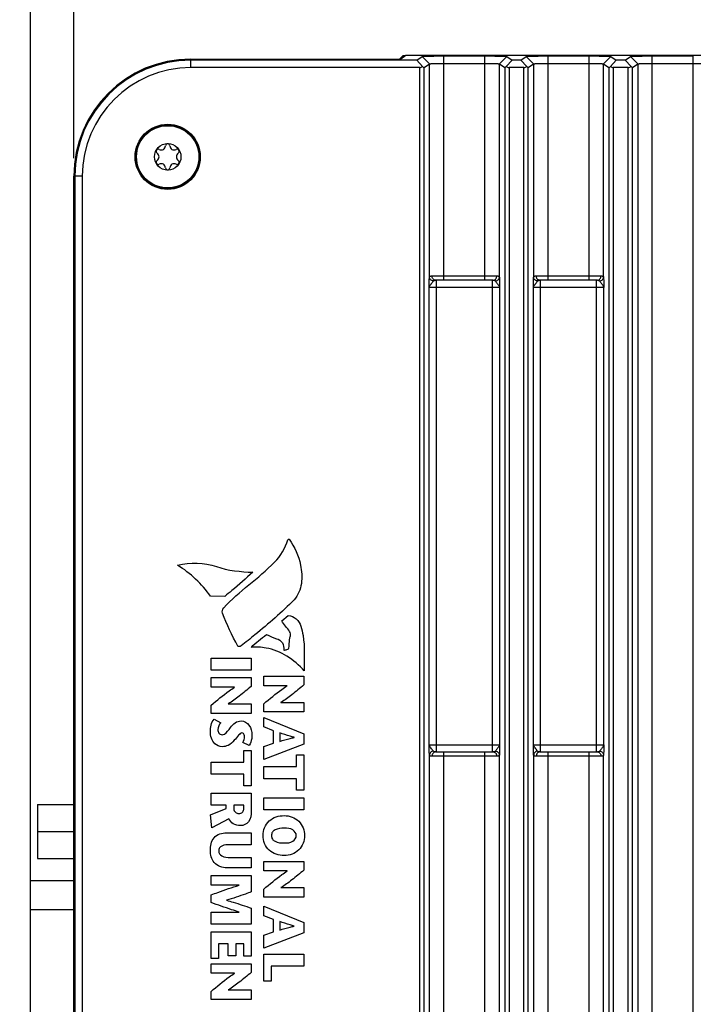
# Model space of a CAD drawing. Header units: inches. Extents: x 0 to 34, y 0 to 22.
# Tile 60 of 63: x 25.5 to 27.8, y 14 to 17.4. Entities that reach past the tile are written whole.
import ezdxf

# ---------------------------------------------------------------- set-up
doc = ezdxf.new("R2010")
doc.units = ezdxf.units.IN
doc.header["$LTSCALE"] = 1.87
doc.header["$MEASUREMENT"] = 0
doc.layers.get('0').update_dxf_attribs({"linetype": 'CONTINUOUS'})
doc.layers.add('02___PRT_ALL_AXES', color=7, linetype='CONTINUOUS')
doc.layers.add('DIMENSIONS', color=7, linetype='CONTINUOUS')
doc.styles.get("Standard").update_dxf_attribs({"font": 'txt', "width": 0.8})
doc.dimstyles.new('DIMSTYLE_1', dxfattribs={"dimtxt": 0.125, "dimasz": 0.18, "dimexe": 0.18, "dimexo": 0.0625, "dimgap": 0.09, "dimtad": 0, "dimtih": 1, "dimtoh": 1, "dimdec": 3, "dimzin": 4, "dimdsep": 46, "dimtxsty": 'STANDARD', "dimblk": '_FILLED', "dimblk1": '_FILLED', "dimblk2": '_FILLED', "dimcen": 0.09, "dimadec": 0, "dimazin": 0, "dimtp": 0.001, "dimtm": 0.001, "dimtfac": 1, "dimtdec": 3, "dimtofl": 0, "dimtmove": 0, "dimatfit": 3, "dimldrblk": '_FILLED', "dimfxl": 1, "dimtolj": 1, "dimtzin": 4, "dimarcsym": 0})

# ---------------------------------------------------------------- blocks, each defined once
blk = doc.blocks.new('_FILLED')
at = {"color": 0, "linetype": 'BYBLOCK'}
blk.add_solid([(0, 0), (-1, 0.174), (-1, -0.174)], dxfattribs=at)
blk = doc.blocks.new('*D10')
at = {"layer": 'DIMENSIONS', "color": 2, "linetype": 'CONTINUOUS'}
for p, q in [((25.532, 14.3647), (25.532, 18.6417)), ((25.6817, 16.9001), (25.6817, 18.6417)), ((25.532, 18.5167), (25.1898, 18.5167)), ((25.6817, 18.5167), (26.0417, 18.5167))]:
    blk.add_line(p, q, dxfattribs=at)
at = {"layer": 'DIMENSIONS', "color": 2, "linetype": 'CONTINUOUS', "xscale": 0.18, "yscale": 0.18, "zscale": 0.18}
blk.add_blockref('_FILLED', (25.532, 18.5167), dxfattribs=at)
at = {"layer": 'DIMENSIONS', "color": 2, "linetype": 'CONTINUOUS', "xscale": 0.18, "yscale": 0.18, "zscale": 0.18, "rotation": 180}
blk.add_blockref('_FILLED', (25.6817, 18.5167), dxfattribs=at)
at = {"layer": 'DIMENSIONS', "color": 2, "linetype": 'CONTINUOUS', "insert": (25.1273, 18.5792), "char_height": 0.125, "width": 1.025, "attachment_point": 3, "line_spacing_factor": 0.9}
blk.add_mtext('.150{\\Ftxt.shx;\\W1.000000;\\H0.125000; }[3.8]', dxfattribs=at)
blk = doc.blocks.new('*D11')
at = {"layer": 'DIMENSIONS', "color": 2, "linetype": 'CONTINUOUS'}
for p, q in [((25.6817, 16.9001), (25.6817, 18.1291)), ((29.8025, 16.9001), (29.8025, 18.1291)), ((25.6817, 18.0041), (26.9671, 18.0041)), ((29.8025, 18.0041), (28.5171, 18.0041))]:
    blk.add_line(p, q, dxfattribs=at)
at = {"layer": 'DIMENSIONS', "color": 2, "linetype": 'CONTINUOUS', "xscale": 0.18, "yscale": 0.18, "zscale": 0.18, "rotation": 180}
blk.add_blockref('_FILLED', (25.6817, 18.0041), dxfattribs=at)
at = {"layer": 'DIMENSIONS', "color": 2, "linetype": 'CONTINUOUS', "xscale": 0.18, "yscale": 0.18, "zscale": 0.18}
blk.add_blockref('_FILLED', (29.8025, 18.0041), dxfattribs=at)
at = {"layer": 'DIMENSIONS', "color": 2, "linetype": 'CONTINUOUS', "insert": (27.7421, 18.0666), "char_height": 0.125, "width": 1.425, "attachment_point": 2, "line_spacing_factor": 0.9}
blk.add_mtext('4.121{\\Ftxt.shx;\\W1.000000;\\H0.125000; }[104.67]', dxfattribs=at)

msp = doc.modelspace()

# ---------------------------------------------------------------- linework, layer by layer
at = {"color": 7, "linetype": 'CONTINUOUS'}
for p, q in [((26.8195, 17.2541), (26.8073, 17.2419)), ((26.8287, 17.2541), (26.8113, 17.2419)), ((26.8195, 17.2541), (26.8201, 17.2541)), ((26.8201, 17.2541), (26.8201, 17.2481)), ((26.8201, 17.2541), (26.8287, 17.2541)), ((26.8293, 17.2541), (26.8287, 17.2541)), ((29.386, 17.2541), (26.8293, 17.2541)), ((26.9602, 16.4776), (26.9602, 17.2529)), ((26.9602, 17.2529), (27.1017, 17.2529)), ((27.1017, 16.4776), (27.1017, 17.2529)), ((27.3202, 16.4776), (27.3202, 17.2529)), ((27.3202, 17.2529), (27.4617, 17.2529)), ((27.4617, 16.4776), (27.4617, 17.2529)), ((27.6802, 12.1223), (27.6802, 17.2529)), ((27.6802, 17.2529), (27.8217, 17.2529)), ((27.8217, 12.1223), (27.8217, 17.2529)), ((26.086, 17.2126), (26.086, 17.2419)), ((26.086, 17.2419), (26.8113, 17.2419)), ((26.8662, 17.2382), (26.086, 17.2382)), ((26.8662, 17.2382), (26.8846, 17.2511)), ((26.8662, 17.2382), (26.8866, 17.2166)), ((26.8846, 17.2511), (26.9102, 17.2255)), ((26.8915, 17.2124), (26.9102, 17.2255)), ((26.9102, 16.4886), (26.9102, 17.2255)), ((26.9602, 17.2273), (27.1017, 17.2273)), ((27.1773, 17.2511), (27.1517, 17.2255)), ((27.1517, 16.4886), (27.1517, 17.2255)), ((27.1517, 17.2255), (27.1705, 17.2124)), ((27.1957, 17.2382), (27.1754, 17.2166)), ((27.1773, 17.2511), (27.1957, 17.2382)), ((27.2262, 17.2382), (27.1957, 17.2382)), ((27.2262, 17.2382), (27.2446, 17.2511)), ((27.2262, 17.2382), (27.2466, 17.2166)), ((27.2446, 17.2511), (27.2702, 17.2255)), ((27.2515, 17.2124), (27.2702, 17.2255)), ((27.2702, 17.2255), (27.2702, 16.4886)), ((27.3202, 17.2273), (27.4617, 17.2273)), ((27.5373, 17.2511), (27.5117, 17.2255)), ((27.5117, 16.4886), (27.5117, 17.2255)), ((27.5117, 17.2255), (27.5305, 17.2124)), ((27.5557, 17.2382), (27.5354, 17.2166)), ((27.5373, 17.2511), (27.5557, 17.2382)), ((27.5862, 17.2382), (27.5557, 17.2382)), ((27.5862, 17.2382), (27.6046, 17.2511)), ((27.5862, 17.2382), (27.6066, 17.2166)), ((27.6046, 17.2511), (27.6302, 17.2255)), ((27.6115, 17.2124), (27.6302, 17.2255)), ((27.6302, 17.2255), (27.6302, 12.1497)), ((27.6802, 17.2273), (27.8217, 17.2273)), ((26.8765, 17.2126), (26.086, 17.2126)), ((26.8765, 12.1626), (26.8765, 17.2126)), ((26.8915, 12.1629), (26.8915, 17.2124)), ((27.1705, 17.2124), (27.1705, 12.1629)), ((27.1855, 17.2126), (27.1855, 12.1626)), ((27.2365, 17.2126), (27.1855, 17.2126)), ((27.2365, 12.1626), (27.2365, 17.2126)), ((27.2515, 12.1629), (27.2515, 17.2124)), ((27.5305, 17.2124), (27.5305, 12.1629)), ((27.5455, 17.2126), (27.5455, 12.1626)), ((27.5965, 17.2126), (27.5455, 17.2126)), ((27.5965, 12.1626), (27.5965, 17.2126)), ((27.6115, 12.1629), (27.6115, 17.2124)), ((25.6817, 12.5376), (25.6817, 16.8376)), ((25.711, 16.8376), (25.6817, 16.8376)), ((25.6854, 16.8376), (25.6854, 12.5376)), ((25.711, 16.8376), (25.711, 12.5376)), ((26.9191, 16.4926), (27.1428, 16.4926)), ((27.1305, 16.4776), (26.9314, 16.4776)), ((26.9342, 14.8476), (26.9342, 16.4776)), ((27.1278, 14.8476), (27.1278, 16.4776)), ((27.1305, 16.4776), (27.1338, 16.4774)), ((27.1376, 16.476), (27.1385, 16.4751)), ((27.2791, 16.4926), (27.5028, 16.4926)), ((27.4905, 16.4776), (27.2914, 16.4776)), ((27.2942, 14.8476), (27.2942, 16.4776)), ((27.4878, 14.8476), (27.4878, 16.4776)), ((27.4905, 16.4776), (27.4938, 16.4774)), ((26.9092, 14.8726), (26.9092, 16.4526)), ((27.1528, 16.4526), (26.9092, 16.4526)), ((27.1528, 16.4526), (27.1528, 14.8726)), ((27.2692, 14.8726), (27.2692, 16.4526)), ((27.5128, 16.4526), (27.2692, 16.4526)), ((27.5128, 14.8726), (27.5128, 16.4526)), ((26.9092, 14.8726), (27.1528, 14.8726)), ((27.2692, 14.8726), (27.5128, 14.8726)), ((26.9314, 14.8476), (26.9283, 14.8478)), ((26.9314, 14.8476), (27.1305, 14.8476)), ((26.9602, 12.1223), (26.9602, 14.8476)), ((27.1017, 12.1223), (27.1017, 14.8476)), ((27.2914, 14.8476), (27.2883, 14.8478)), ((27.2914, 14.8476), (27.4905, 14.8476)), ((27.3202, 12.1223), (27.3202, 14.8476)), ((27.4617, 12.1223), (27.4617, 14.8476)), ((26.9102, 12.1497), (26.9102, 14.8366)), ((27.1428, 14.8326), (26.9191, 14.8326)), ((27.1517, 12.1497), (27.1517, 14.8367)), ((27.2702, 14.8366), (27.2702, 12.1497)), ((27.5028, 14.8326), (27.2791, 14.8326)), ((27.5117, 12.1497), (27.5117, 14.8367)), ((25.5565, 14.6662), (25.5565, 14.4792)), ((25.5565, 14.6662), (25.6817, 14.6662)), ((25.5565, 14.5727), (25.6817, 14.5727)), ((25.5565, 14.4792), (25.6817, 14.4792)), ((25.532, 12.8912), (25.532, 14.4022)), ((25.6817, 14.4022), (25.532, 14.4022)), ((25.6817, 14.3022), (25.532, 14.3022))]:
    msp.add_line(p, q, dxfattribs=at)
at = {"color": 40, "linetype": 'CONTINUOUS'}
for p, q in [((26.2032, 15.385), (26.1542, 15.3857)), ((26.4007, 15.301), (26.4226, 15.3195)), ((26.1558, 15.1301), (26.1558, 15.172)), ((26.1558, 15.172), (26.2948, 15.172)), ((26.2948, 15.172), (26.2948, 15.1301)), ((26.2948, 15.1301), (26.1558, 15.1301)), ((26.3378, 15.0765), (26.3378, 15.1095)), ((26.3378, 15.1095), (26.4768, 15.1095)), ((26.4768, 15.1095), (26.4768, 15.0791)), ((26.1558, 15.0713), (26.1558, 15.1043)), ((26.1558, 15.1043), (26.2948, 15.1043)), ((26.2948, 15.1043), (26.2948, 15.0739)), ((26.4192, 15.0765), (26.3378, 15.0765)), ((26.4192, 15.0761), (26.4192, 15.0765)), ((26.2372, 15.0713), (26.1558, 15.0713)), ((26.2372, 15.0709), (26.2372, 15.0713)), ((26.1558, 14.9806), (26.1558, 15.0086)), ((26.2152, 15.0139), (26.2152, 15.0135)), ((26.2152, 15.0135), (26.2948, 15.0135)), ((26.2948, 15.0135), (26.2948, 14.9806)), ((26.3378, 14.9857), (26.3378, 15.0137)), ((26.3972, 15.0191), (26.3972, 15.0187)), ((26.3972, 15.0187), (26.4768, 15.0187)), ((26.4768, 15.0187), (26.4768, 14.9857)), ((26.2948, 14.9806), (26.1558, 14.9806)), ((26.4768, 14.9857), (26.3378, 14.9857)), ((26.1661, 14.9611), (26.1892, 14.9484)), ((26.3378, 14.9337), (26.3378, 14.9665)), ((26.3378, 14.9665), (26.4768, 14.9099)), ((26.371, 14.9204), (26.3378, 14.9337)), ((26.371, 14.8773), (26.371, 14.9204)), ((26.393, 14.9133), (26.393, 14.8841)), ((26.4768, 14.9099), (26.4768, 14.8747)), ((26.2879, 14.8696), (26.266, 14.8803)), ((26.3378, 14.8664), (26.371, 14.8773)), ((26.4768, 14.8747), (26.3378, 14.8219)), ((26.4427, 14.8976), (26.4427, 14.898)), ((26.2688, 14.8125), (26.2688, 14.8526)), ((26.2688, 14.8526), (26.2948, 14.8526)), ((26.2948, 14.8526), (26.2948, 14.7304)), ((26.3378, 14.8219), (26.3378, 14.8664)), ((26.4508, 14.7968), (26.4508, 14.8369)), ((26.4508, 14.8369), (26.4768, 14.8369)), ((26.4768, 14.8369), (26.4768, 14.7148)), ((26.1558, 14.7706), (26.1558, 14.8125)), ((26.1558, 14.8125), (26.2688, 14.8125)), ((26.2688, 14.7706), (26.1558, 14.7706)), ((26.2688, 14.7304), (26.2688, 14.7706)), ((26.3378, 14.7549), (26.3378, 14.7968)), ((26.3378, 14.7968), (26.4508, 14.7968)), ((26.4508, 14.7549), (26.3378, 14.7549)), ((26.4508, 14.7148), (26.4508, 14.7549)), ((26.1558, 14.6632), (26.1558, 14.7051)), ((26.1558, 14.7051), (26.2948, 14.7051)), ((26.2948, 14.7304), (26.2688, 14.7304)), ((26.2948, 14.7051), (26.2948, 14.6431)), ((26.4768, 14.7148), (26.4508, 14.7148)), ((26.3378, 14.6475), (26.3378, 14.6894)), ((26.3378, 14.6894), (26.4768, 14.6894)), ((26.4768, 14.6894), (26.4768, 14.6475)), ((26.1534, 14.6302), (26.2084, 14.6523)), ((26.2084, 14.6632), (26.1558, 14.6632)), ((26.2084, 14.6523), (26.2084, 14.6632)), ((26.2346, 14.6632), (26.2346, 14.6513)), ((26.2688, 14.6632), (26.2346, 14.6632)), ((26.2688, 14.6521), (26.2688, 14.6632)), ((26.4768, 14.6475), (26.3378, 14.6475)), ((26.158, 14.5853), (26.1534, 14.6302)), ((26.2176, 14.6161), (26.158, 14.5853)), ((26.2098, 14.5683), (26.2948, 14.5683)), ((26.2948, 14.5683), (26.2948, 14.5264)), ((26.2948, 14.5264), (26.2221, 14.5264)), ((26.2227, 14.4831), (26.2948, 14.4831)), ((26.2948, 14.4831), (26.2948, 14.4469)), ((26.3378, 14.4362), (26.3378, 14.4692)), ((26.3378, 14.4692), (26.4768, 14.4692)), ((26.4768, 14.4692), (26.4768, 14.4388)), ((26.2948, 14.4469), (26.2108, 14.4469)), ((26.4192, 14.4362), (26.3378, 14.4362)), ((26.4192, 14.4359), (26.4192, 14.4362)), ((26.1558, 14.3874), (26.1558, 14.4204)), ((26.1558, 14.4204), (26.2948, 14.4204)), ((26.2948, 14.4204), (26.2948, 14.3636)), ((26.2531, 14.3874), (26.1558, 14.3874)), ((26.2531, 14.387), (26.2531, 14.3874)), ((26.3378, 14.3455), (26.3378, 14.3735)), ((26.3972, 14.3789), (26.3972, 14.3785)), ((26.3972, 14.3785), (26.4768, 14.3785)), ((26.4768, 14.3785), (26.4768, 14.3455)), ((26.1558, 14.327), (26.1558, 14.3534)), ((26.2092, 14.3352), (26.2092, 14.3348)), ((26.4768, 14.3455), (26.3378, 14.3455)), ((26.1558, 14.2518), (26.1558, 14.2937)), ((26.1558, 14.2937), (26.2531, 14.2937)), ((26.2531, 14.2937), (26.2531, 14.2941)), ((26.2948, 14.3074), (26.2948, 14.2518)), ((26.3378, 14.2816), (26.3378, 14.3143)), ((26.3378, 14.3143), (26.4768, 14.2577)), ((26.371, 14.2683), (26.3378, 14.2816)), ((26.371, 14.2252), (26.371, 14.2683)), ((26.393, 14.2611), (26.393, 14.2319)), ((26.2948, 14.2518), (26.1558, 14.2518)), ((26.1558, 14.1331), (26.1558, 14.226)), ((26.1558, 14.226), (26.2948, 14.226)), ((26.2948, 14.226), (26.2948, 14.1416)), ((26.3378, 14.2142), (26.371, 14.2252)), ((26.4427, 14.2454), (26.4427, 14.2458)), ((26.4768, 14.2577), (26.4768, 14.2226)), ((26.4768, 14.2226), (26.3378, 14.1698)), ((26.3378, 14.1698), (26.3378, 14.2142)), ((26.1818, 14.1841), (26.1818, 14.1331)), ((26.2154, 14.1841), (26.1818, 14.1841)), ((26.2154, 14.1426), (26.2154, 14.1841)), ((26.2414, 14.1841), (26.2414, 14.1426)), ((26.2688, 14.1841), (26.2414, 14.1841)), ((26.2688, 14.1416), (26.2688, 14.1841)), ((26.1818, 14.1331), (26.1558, 14.1331)), ((26.2414, 14.1426), (26.2154, 14.1426)), ((26.2948, 14.1416), (26.2688, 14.1416)), ((26.3378, 14.0558), (26.3378, 14.1486)), ((26.3378, 14.1486), (26.4768, 14.1486)), ((26.4768, 14.1486), (26.4768, 14.1067)), ((26.1558, 14.0827), (26.1558, 14.1156)), ((26.1558, 14.1156), (26.2948, 14.1156)), ((26.2948, 14.1156), (26.2948, 14.0853)), ((26.3638, 14.1067), (26.3638, 14.0558)), ((26.4768, 14.1067), (26.3638, 14.1067)), ((26.2372, 14.0827), (26.1558, 14.0827)), ((26.2372, 14.0823), (26.2372, 14.0827)), ((26.3638, 14.0558), (26.3378, 14.0558)), ((26.2152, 14.0253), (26.2152, 14.0249)), ((26.2152, 14.0249), (26.2948, 14.0249)), ((26.2948, 14.0249), (26.2948, 13.9919)), ((26.1558, 13.9919), (26.1558, 14.0199)), ((26.2948, 13.9919), (26.1558, 13.9919))]:
    msp.add_line(p, q, dxfattribs=at)
at = {"color": 7, "linetype": 'CONTINUOUS'}
for radius in [0.1096, 0.1076, 0.0458]:
    msp.add_circle((26.006, 16.9043), radius, dxfattribs=at)
for centre, radius, start, end in [((26.086, 16.8376), 0.4043, 90, 180), ((26.086, 16.8376), 0.4006, 90, 180), ((26.086, 16.8376), 0.375, 90, 180), ((26.006, 16.9418), 0.0075, 3.5573, 176.4427), ((25.9735, 16.923), 0.0075, 63.5573, 236.4427), ((25.9611, 16.9043), 0.015, 303.5573, 56.4427), ((25.9835, 16.9431), 0.015, 243.5573, 356.4427), ((26.0284, 16.9431), 0.015, 183.5573, 296.4427), ((26.0385, 16.923), 0.0075, 303.5573, 116.4427), ((26.0509, 16.9043), 0.015, 123.5573, 236.4427), ((25.9735, 16.8855), 0.0075, 123.5573, 296.4427), ((25.9835, 16.8654), 0.015, 3.5573, 116.4427), ((26.0284, 16.8654), 0.015, 63.5573, 176.4427), ((26.0385, 16.8855), 0.0075, 243.5573, 56.4427), ((26.006, 16.8668), 0.0075, 183.5573, 356.4427)]:
    msp.add_arc(centre, radius, start, end, dxfattribs=at)
for centre, major_axis, ratio, start_param, end_param in [((26.8765, 17.228), (0, 0.0154), 0.975859, -3.141593, -2.402638), ((26.8765, 17.2274), (-0.015, 0.015), 0.029658, -3.943743, -3.146807), ((27.1855, 17.2274), (0.015, 0.015), 0.029658, -3.136378, -2.339443), ((27.1855, 17.228), (0, 0.0154), 0.975859, -3.880547, -3.141593), ((27.2365, 17.228), (0, 0.0154), 0.975859, -3.141593, -2.402638), ((27.2365, 17.2274), (-0.015, 0.015), 0.029658, -3.943743, -3.146807), ((27.5455, 17.2274), (0.015, 0.015), 0.029658, -3.136378, -2.339443), ((27.5455, 17.228), (0, 0.0154), 0.975859, -3.880547, -3.141593), ((27.5965, 17.228), (0, 0.0154), 0.975859, -3.141593, -2.402638), ((27.5965, 17.2274), (-0.015, 0.015), 0.029658, -3.943743, -3.146807)]:
    msp.add_ellipse(centre, major_axis=major_axis, ratio=ratio, start_param=start_param, end_param=end_param, dxfattribs=at)
for points, knots in [([(26.8846, 17.2511), (26.8847, 17.2511), (26.8849, 17.2512), (26.8853, 17.2513), (26.8858, 17.2514), (26.8865, 17.2515), (26.8874, 17.2515), (26.8888, 17.2517), (26.8911, 17.2518), (26.8943, 17.252), (26.8982, 17.2521), (26.9027, 17.2522), (26.9077, 17.2524), (26.9132, 17.2525), (26.9214, 17.2526), (26.9323, 17.2528), (26.9461, 17.2529), (26.9555, 17.2529), (26.9602, 17.2529)], [0, 0, 0, 0, 0.002897, 0.007854, 0.014946, 0.024205, 0.035655, 0.049314, 0.083325, 0.126202, 0.177479, 0.236628, 0.303082, 0.376146, 0.455098, 0.627344, 0.811703, 1, 1, 1, 1]), ([(27.1017, 17.2529), (27.1064, 17.2529), (27.1157, 17.2529), (27.1293, 17.2528), (27.1402, 17.2526), (27.1484, 17.2525), (27.1539, 17.2524), (27.159, 17.2523), (27.1635, 17.2521), (27.1674, 17.252), (27.1707, 17.2518), (27.173, 17.2517), (27.1745, 17.2515), (27.1754, 17.2515), (27.1761, 17.2514), (27.1767, 17.2513), (27.1771, 17.2512), (27.1773, 17.2511), (27.1773, 17.2511)], [0, 0, 0, 0, 0.185687, 0.367812, 0.539694, 0.619013, 0.692453, 0.759307, 0.818949, 0.870781, 0.914342, 0.949215, 0.963267, 0.975043, 0.984566, 0.991867, 0.996986, 1, 1, 1, 1]), ([(27.2446, 17.2511), (27.2447, 17.2511), (27.2449, 17.2512), (27.2453, 17.2513), (27.2458, 17.2514), (27.2465, 17.2515), (27.2474, 17.2515), (27.2488, 17.2517), (27.2511, 17.2518), (27.2543, 17.252), (27.2582, 17.2521), (27.2627, 17.2522), (27.2677, 17.2524), (27.2732, 17.2525), (27.2814, 17.2526), (27.2923, 17.2528), (27.3061, 17.2529), (27.3155, 17.2529), (27.3202, 17.2529)], [0, 0, 0, 0, 0.002897, 0.007854, 0.014946, 0.024205, 0.035655, 0.049314, 0.083325, 0.126202, 0.177479, 0.236628, 0.303082, 0.376146, 0.455098, 0.627344, 0.811703, 1, 1, 1, 1]), ([(27.4617, 17.2529), (27.4664, 17.2529), (27.4757, 17.2529), (27.4893, 17.2528), (27.5002, 17.2526), (27.5084, 17.2525), (27.5139, 17.2524), (27.519, 17.2523), (27.5235, 17.2521), (27.5274, 17.252), (27.5307, 17.2518), (27.533, 17.2517), (27.5345, 17.2515), (27.5354, 17.2515), (27.5361, 17.2514), (27.5367, 17.2513), (27.5371, 17.2512), (27.5373, 17.2511), (27.5373, 17.2511)], [0, 0, 0, 0, 0.185687, 0.367812, 0.539694, 0.619013, 0.692453, 0.759307, 0.818949, 0.870781, 0.914342, 0.949215, 0.963267, 0.975043, 0.984566, 0.991867, 0.996986, 1, 1, 1, 1]), ([(27.6046, 17.2511), (27.6047, 17.2511), (27.6049, 17.2512), (27.6053, 17.2513), (27.6058, 17.2514), (27.6065, 17.2515), (27.6074, 17.2515), (27.6088, 17.2517), (27.6111, 17.2518), (27.6143, 17.252), (27.6182, 17.2521), (27.6227, 17.2522), (27.6277, 17.2524), (27.6332, 17.2525), (27.6414, 17.2526), (27.6523, 17.2528), (27.6661, 17.2529), (27.6755, 17.2529), (27.6802, 17.2529)], [0, 0, 0, 0, 0.002897, 0.007854, 0.014946, 0.024205, 0.035655, 0.049314, 0.083325, 0.126202, 0.177479, 0.236628, 0.303082, 0.376146, 0.455098, 0.627344, 0.811703, 1, 1, 1, 1]), ([(26.9102, 17.2255), (26.9103, 17.2255), (26.9104, 17.2256), (26.9107, 17.2257), (26.9111, 17.2258), (26.9115, 17.2258), (26.9121, 17.2259), (26.9131, 17.2261), (26.9147, 17.2262), (26.9168, 17.2264), (26.9194, 17.2265), (26.9223, 17.2266), (26.9256, 17.2268), (26.9292, 17.2269), (26.9345, 17.227), (26.9417, 17.2272), (26.9508, 17.2273), (26.957, 17.2273), (26.9602, 17.2273)], [0, 0, 0, 0, 0.00331, 0.008708, 0.016296, 0.026096, 0.038106, 0.052317, 0.087199, 0.130419, 0.181623, 0.240341, 0.306034, 0.378128, 0.455932, 0.625762, 0.809452, 1, 1, 1, 1]), ([(27.1017, 17.2273), (27.1049, 17.2273), (27.1112, 17.2273), (27.1202, 17.2272), (27.1274, 17.227), (27.1328, 17.2269), (27.1364, 17.2268), (27.1397, 17.2266), (27.1426, 17.2265), (27.1451, 17.2264), (27.1473, 17.2262), (27.1488, 17.2261), (27.1498, 17.2259), (27.1504, 17.2259), (27.1509, 17.2258), (27.1513, 17.2257), (27.1515, 17.2256), (27.1517, 17.2255), (27.1517, 17.2255)], [0, 0, 0, 0, 0.190532, 0.374199, 0.54402, 0.621824, 0.693918, 0.759612, 0.818332, 0.869536, 0.912755, 0.947634, 0.961841, 0.973849, 0.983648, 0.99124, 0.996652, 1, 1, 1, 1]), ([(27.2702, 17.2255), (27.2703, 17.2255), (27.2704, 17.2256), (27.2707, 17.2257), (27.2711, 17.2258), (27.2715, 17.2258), (27.2721, 17.2259), (27.2731, 17.2261), (27.2747, 17.2262), (27.2768, 17.2264), (27.2794, 17.2265), (27.2823, 17.2266), (27.2856, 17.2268), (27.2892, 17.2269), (27.2945, 17.227), (27.3017, 17.2272), (27.3108, 17.2273), (27.317, 17.2273), (27.3202, 17.2273)], [0, 0, 0, 0, 0.00331, 0.008708, 0.016296, 0.026096, 0.038106, 0.052317, 0.087199, 0.130419, 0.181623, 0.240341, 0.306034, 0.378128, 0.455932, 0.625762, 0.809452, 1, 1, 1, 1]), ([(27.4617, 17.2273), (27.4649, 17.2273), (27.4712, 17.2273), (27.4802, 17.2272), (27.4874, 17.227), (27.4928, 17.2269), (27.4964, 17.2268), (27.4997, 17.2266), (27.5026, 17.2265), (27.5051, 17.2264), (27.5073, 17.2262), (27.5088, 17.2261), (27.5098, 17.2259), (27.5104, 17.2259), (27.5109, 17.2258), (27.5113, 17.2257), (27.5115, 17.2256), (27.5117, 17.2255), (27.5117, 17.2255)], [0, 0, 0, 0, 0.190532, 0.374199, 0.54402, 0.621824, 0.693918, 0.759612, 0.818332, 0.869536, 0.912755, 0.947634, 0.961841, 0.973849, 0.983648, 0.99124, 0.996652, 1, 1, 1, 1]), ([(27.6302, 17.2255), (27.6303, 17.2255), (27.6304, 17.2256), (27.6307, 17.2257), (27.6311, 17.2258), (27.6315, 17.2258), (27.6321, 17.2259), (27.6331, 17.2261), (27.6347, 17.2262), (27.6368, 17.2264), (27.6394, 17.2265), (27.6423, 17.2266), (27.6456, 17.2268), (27.6492, 17.2269), (27.6545, 17.227), (27.6617, 17.2272), (27.6708, 17.2273), (27.677, 17.2273), (27.6802, 17.2273)], [0, 0, 0, 0, 0.00331, 0.008708, 0.016296, 0.026096, 0.038106, 0.052317, 0.087199, 0.130419, 0.181623, 0.240341, 0.306034, 0.378128, 0.455932, 0.625762, 0.809452, 1, 1, 1, 1]), ([(27.8217, 17.2273), (27.8249, 17.2273), (27.8312, 17.2273), (27.8402, 17.2272), (27.8474, 17.227), (27.8528, 17.2269), (27.8564, 17.2268), (27.8597, 17.2266), (27.8626, 17.2265), (27.8651, 17.2264), (27.8673, 17.2262), (27.8688, 17.2261), (27.8698, 17.2259), (27.8704, 17.2259), (27.8709, 17.2258), (27.8713, 17.2257), (27.8715, 17.2256), (27.8717, 17.2255), (27.8717, 17.2255)], [0, 0, 0, 0, 0.190532, 0.374199, 0.54402, 0.621824, 0.693918, 0.759612, 0.818332, 0.869536, 0.912755, 0.947634, 0.961841, 0.973849, 0.983648, 0.99124, 0.996652, 1, 1, 1, 1]), ([(26.9092, 16.4526), (26.9092, 16.4544), (26.9092, 16.458), (26.9094, 16.4633), (26.9095, 16.4684), (26.9096, 16.4747), (26.9098, 16.4804), (26.91, 16.4854), (26.9102, 16.4876), (26.9102, 16.4886)], [0, 0, 0, 0, 0.149908, 0.297887, 0.441511, 0.578136, 0.819648, 0.919, 1, 1, 1, 1]), ([(26.9092, 16.4526), (26.9092, 16.453), (26.9093, 16.4538), (26.9097, 16.455), (26.9103, 16.4564), (26.9113, 16.4583), (26.9129, 16.4607), (26.9148, 16.463), (26.9164, 16.465), (26.9179, 16.467), (26.9198, 16.4695), (26.9217, 16.4724), (26.9229, 16.4743), (26.9234, 16.4751)], [0, 0, 0, 0, 0.040924, 0.0898, 0.145071, 0.204938, 0.332324, 0.468294, 0.539261, 0.611635, 0.755313, 0.888349, 1, 1, 1, 1]), ([(26.9102, 16.4886), (26.9103, 16.4889), (26.9104, 16.4896), (26.9109, 16.4905), (26.9117, 16.4912), (26.9128, 16.4918), (26.914, 16.4922), (26.9162, 16.4925), (26.9179, 16.4926), (26.9191, 16.4926)], [0, 0, 0, 0, 0.098705, 0.191154, 0.286419, 0.392607, 0.515246, 0.656908, 1, 1, 1, 1]), ([(26.9234, 16.4751), (26.9217, 16.4753), (26.9182, 16.4763), (26.9139, 16.4794), (26.911, 16.4836), (26.9103, 16.4869), (26.9103, 16.4886)], [0, 0, 0, 0, 0.260342, 0.515057, 0.761143, 1, 1, 1, 1]), ([(26.9253, 16.4796), (26.9243, 16.4803), (26.9226, 16.482), (26.9206, 16.4851), (26.9194, 16.4887), (26.9191, 16.4913), (26.9191, 16.4926)], [0, 0, 0, 0, 0.23458, 0.481258, 0.73873, 1, 1, 1, 1]), ([(26.9234, 16.4751), (26.9236, 16.4753), (26.924, 16.4758), (26.925, 16.4765), (26.9266, 16.4772), (26.9289, 16.4776), (26.9306, 16.4776), (26.9314, 16.4776)], [0, 0, 0, 0, 0.099662, 0.202216, 0.428695, 0.694443, 1, 1, 1, 1]), ([(26.9314, 16.4776), (26.9304, 16.4776), (26.9282, 16.478), (26.9262, 16.479), (26.9253, 16.4796)], [0, 0, 0, 0, 0.491004, 1, 1, 1, 1]), ([(27.1305, 16.4776), (27.1316, 16.4776), (27.1338, 16.478), (27.1358, 16.479), (27.1367, 16.4796)], [0, 0, 0, 0, 0.491003, 1, 1, 1, 1]), ([(27.1338, 16.4774), (27.1345, 16.4773), (27.1359, 16.477), (27.1371, 16.4764), (27.1376, 16.476)], [0, 0, 0, 0, 0.539747, 1, 1, 1, 1]), ([(27.1367, 16.4796), (27.1376, 16.4803), (27.1394, 16.482), (27.1414, 16.4851), (27.1426, 16.4887), (27.1428, 16.4913), (27.1428, 16.4926)], [0, 0, 0, 0, 0.234581, 0.481258, 0.738731, 1, 1, 1, 1]), ([(27.1385, 16.4751), (27.1403, 16.4753), (27.1437, 16.4763), (27.1481, 16.4794), (27.151, 16.4836), (27.1517, 16.4869), (27.1517, 16.4886)], [0, 0, 0, 0, 0.260334, 0.515045, 0.761133, 1, 1, 1, 1]), ([(27.1385, 16.4751), (27.1391, 16.4743), (27.1402, 16.4724), (27.1422, 16.4695), (27.1444, 16.4665), (27.1468, 16.4635), (27.149, 16.4607), (27.1509, 16.4579), (27.1522, 16.4553), (27.1527, 16.4534), (27.1528, 16.4526)], [0, 0, 0, 0, 0.111649, 0.244476, 0.388068, 0.53163, 0.667681, 0.793708, 0.906798, 1, 1, 1, 1]), ([(27.1428, 16.4926), (27.1441, 16.4926), (27.1458, 16.4925), (27.148, 16.4922), (27.1492, 16.4918), (27.1502, 16.4912), (27.151, 16.4905), (27.1515, 16.4896), (27.1517, 16.4889), (27.1517, 16.4886)], [0, 0, 0, 0, 0.343837, 0.485215, 0.607471, 0.713507, 0.808703, 0.901187, 1, 1, 1, 1]), ([(27.1517, 16.4886), (27.1519, 16.4864), (27.1521, 16.4814), (27.1524, 16.4729), (27.1526, 16.4631), (27.1528, 16.4562), (27.1528, 16.4526)], [0, 0, 0, 0, 0.180204, 0.421897, 0.702181, 1, 1, 1, 1]), ([(27.2692, 16.4526), (27.2692, 16.4544), (27.2692, 16.458), (27.2694, 16.4633), (27.2695, 16.4684), (27.2696, 16.4747), (27.2698, 16.4804), (27.27, 16.4854), (27.2702, 16.4876), (27.2702, 16.4886)], [0, 0, 0, 0, 0.149908, 0.297887, 0.441511, 0.578136, 0.819648, 0.919, 1, 1, 1, 1]), ([(27.2692, 16.4526), (27.2692, 16.453), (27.2693, 16.4538), (27.2697, 16.455), (27.2703, 16.4564), (27.2713, 16.4583), (27.2729, 16.4607), (27.2748, 16.463), (27.2764, 16.465), (27.2779, 16.467), (27.2798, 16.4695), (27.2817, 16.4724), (27.2829, 16.4743), (27.2834, 16.4751)], [0, 0, 0, 0, 0.040924, 0.0898, 0.145071, 0.204938, 0.332324, 0.468294, 0.539261, 0.611635, 0.755313, 0.888349, 1, 1, 1, 1]), ([(27.2702, 16.4886), (27.2703, 16.4889), (27.2704, 16.4896), (27.2709, 16.4905), (27.2717, 16.4912), (27.2728, 16.4918), (27.274, 16.4922), (27.2762, 16.4925), (27.2779, 16.4926), (27.2791, 16.4926)], [0, 0, 0, 0, 0.098705, 0.191154, 0.286419, 0.392607, 0.515246, 0.656908, 1, 1, 1, 1]), ([(27.2834, 16.4751), (27.2817, 16.4753), (27.2782, 16.4763), (27.2739, 16.4794), (27.271, 16.4836), (27.2703, 16.4869), (27.2703, 16.4886)], [0, 0, 0, 0, 0.260342, 0.515057, 0.761143, 1, 1, 1, 1]), ([(27.2853, 16.4796), (27.2843, 16.4803), (27.2826, 16.482), (27.2806, 16.4851), (27.2794, 16.4887), (27.2791, 16.4913), (27.2791, 16.4926)], [0, 0, 0, 0, 0.23458, 0.481258, 0.73873, 1, 1, 1, 1]), ([(27.2834, 16.4751), (27.2836, 16.4753), (27.284, 16.4758), (27.285, 16.4765), (27.2866, 16.4772), (27.2889, 16.4776), (27.2906, 16.4776), (27.2914, 16.4776)], [0, 0, 0, 0, 0.099662, 0.202216, 0.428695, 0.694443, 1, 1, 1, 1]), ([(27.2914, 16.4776), (27.2904, 16.4776), (27.2882, 16.478), (27.2862, 16.479), (27.2853, 16.4796)], [0, 0, 0, 0, 0.491004, 1, 1, 1, 1]), ([(27.4905, 16.4776), (27.4916, 16.4776), (27.4938, 16.478), (27.4958, 16.479), (27.4967, 16.4796)], [0, 0, 0, 0, 0.491003, 1, 1, 1, 1]), ([(27.4938, 16.4774), (27.4943, 16.4773), (27.4953, 16.4772), (27.4966, 16.4767), (27.4977, 16.476), (27.4983, 16.4754), (27.4985, 16.4751)], [0, 0, 0, 0, 0.288216, 0.546085, 0.779129, 1, 1, 1, 1]), ([(27.4967, 16.4796), (27.4976, 16.4803), (27.4994, 16.482), (27.5014, 16.4851), (27.5026, 16.4887), (27.5028, 16.4913), (27.5028, 16.4926)], [0, 0, 0, 0, 0.234581, 0.481258, 0.738731, 1, 1, 1, 1]), ([(27.4985, 16.4751), (27.5003, 16.4753), (27.5037, 16.4763), (27.5081, 16.4794), (27.511, 16.4836), (27.5117, 16.4869), (27.5117, 16.4886)], [0, 0, 0, 0, 0.260334, 0.515045, 0.761133, 1, 1, 1, 1]), ([(27.4985, 16.4751), (27.4991, 16.4743), (27.5002, 16.4724), (27.5022, 16.4695), (27.5044, 16.4665), (27.5068, 16.4635), (27.509, 16.4607), (27.5109, 16.4579), (27.5122, 16.4553), (27.5127, 16.4534), (27.5128, 16.4526)], [0, 0, 0, 0, 0.111654, 0.244482, 0.388066, 0.531639, 0.667702, 0.793702, 0.90673, 1, 1, 1, 1]), ([(27.5028, 16.4926), (27.5041, 16.4926), (27.5058, 16.4925), (27.508, 16.4922), (27.5092, 16.4918), (27.5102, 16.4912), (27.511, 16.4905), (27.5115, 16.4896), (27.5117, 16.4889), (27.5117, 16.4886)], [0, 0, 0, 0, 0.343834, 0.485214, 0.607475, 0.713517, 0.808716, 0.901177, 1, 1, 1, 1]), ([(27.5117, 16.4886), (27.5119, 16.4864), (27.5121, 16.4814), (27.5124, 16.4729), (27.5126, 16.4631), (27.5128, 16.4562), (27.5128, 16.4526)], [0, 0, 0, 0, 0.180202, 0.421891, 0.702175, 1, 1, 1, 1]), ([(26.9102, 14.8366), (26.9102, 14.8376), (26.91, 14.8398), (26.9098, 14.8448), (26.9096, 14.8506), (26.9095, 14.8568), (26.9094, 14.8619), (26.9092, 14.8672), (26.9092, 14.8708), (26.9092, 14.8726)], [0, 0, 0, 0, 0.080991, 0.180347, 0.421866, 0.558493, 0.702115, 0.850089, 1, 1, 1, 1]), ([(26.9234, 14.8501), (26.9229, 14.851), (26.9217, 14.8528), (26.9191, 14.8568), (26.916, 14.8607), (26.9129, 14.8645), (26.9113, 14.8669), (26.9103, 14.8689), (26.9097, 14.8702), (26.9093, 14.8714), (26.9092, 14.8722), (26.9092, 14.8726)], [0, 0, 0, 0, 0.111656, 0.244664, 0.531698, 0.667649, 0.794817, 0.854519, 0.909702, 0.958678, 1, 1, 1, 1]), ([(27.1528, 14.8726), (27.1527, 14.8718), (27.1522, 14.87), (27.1509, 14.8673), (27.149, 14.8645), (27.1468, 14.8617), (27.1444, 14.8587), (27.1422, 14.8557), (27.1402, 14.8528), (27.1391, 14.851), (27.1385, 14.8501)], [0, 0, 0, 0, 0.093192, 0.206294, 0.332328, 0.468375, 0.61193, 0.755523, 0.888351, 1, 1, 1, 1]), ([(27.1528, 14.8726), (27.1528, 14.869), (27.1526, 14.8621), (27.1524, 14.8523), (27.1521, 14.8439), (27.1519, 14.8388), (27.1517, 14.8367)], [0, 0, 0, 0, 0.29782, 0.578102, 0.819796, 1, 1, 1, 1]), ([(27.2702, 14.8366), (27.2702, 14.8376), (27.27, 14.8398), (27.2698, 14.8448), (27.2696, 14.8506), (27.2695, 14.8568), (27.2694, 14.8619), (27.2692, 14.8672), (27.2692, 14.8708), (27.2692, 14.8726)], [0, 0, 0, 0, 0.080991, 0.180347, 0.421866, 0.558493, 0.702115, 0.850089, 1, 1, 1, 1]), ([(27.2834, 14.8501), (27.2829, 14.851), (27.2817, 14.8528), (27.2791, 14.8568), (27.276, 14.8607), (27.2729, 14.8645), (27.2713, 14.8669), (27.2703, 14.8689), (27.2697, 14.8702), (27.2693, 14.8714), (27.2692, 14.8722), (27.2692, 14.8726)], [0, 0, 0, 0, 0.111656, 0.244664, 0.531698, 0.667649, 0.794817, 0.854519, 0.909702, 0.958678, 1, 1, 1, 1]), ([(27.5128, 14.8726), (27.5127, 14.8718), (27.5122, 14.87), (27.5109, 14.8673), (27.509, 14.8645), (27.5068, 14.8617), (27.5044, 14.8587), (27.5022, 14.8557), (27.5002, 14.8528), (27.4991, 14.851), (27.4985, 14.8501)], [0, 0, 0, 0, 0.093275, 0.206312, 0.332308, 0.468363, 0.611933, 0.755517, 0.888346, 1, 1, 1, 1]), ([(27.5128, 14.8726), (27.5128, 14.869), (27.5126, 14.8621), (27.5124, 14.8523), (27.5121, 14.8439), (27.5119, 14.8388), (27.5117, 14.8367)], [0, 0, 0, 0, 0.297818, 0.578098, 0.819793, 1, 1, 1, 1]), ([(26.9234, 14.8501), (26.9217, 14.8499), (26.9182, 14.8489), (26.9139, 14.8459), (26.911, 14.8416), (26.9103, 14.8383), (26.9103, 14.8367)], [0, 0, 0, 0, 0.260334, 0.515043, 0.761131, 1, 1, 1, 1]), ([(26.9253, 14.8456), (26.9243, 14.8449), (26.9226, 14.8433), (26.9206, 14.8401), (26.9194, 14.8365), (26.9191, 14.8339), (26.9191, 14.8326)], [0, 0, 0, 0, 0.234581, 0.481258, 0.738731, 1, 1, 1, 1]), ([(26.9283, 14.8478), (26.9278, 14.8479), (26.9268, 14.848), (26.9254, 14.8485), (26.9242, 14.8492), (26.9237, 14.8498), (26.9234, 14.8501)], [0, 0, 0, 0, 0.289599, 0.547909, 0.780429, 1, 1, 1, 1]), ([(26.9314, 14.8476), (26.9304, 14.8476), (26.9282, 14.8472), (26.9262, 14.8462), (26.9253, 14.8456)], [0, 0, 0, 0, 0.491004, 1, 1, 1, 1]), ([(27.1385, 14.8501), (27.1384, 14.8499), (27.138, 14.8494), (27.137, 14.8487), (27.1354, 14.848), (27.1331, 14.8477), (27.1314, 14.8476), (27.1305, 14.8476)], [0, 0, 0, 0, 0.099984, 0.202501, 0.428392, 0.693795, 1, 1, 1, 1]), ([(27.1305, 14.8476), (27.1316, 14.8476), (27.1338, 14.8472), (27.1358, 14.8462), (27.1367, 14.8456)], [0, 0, 0, 0, 0.491004, 1, 1, 1, 1]), ([(27.1367, 14.8456), (27.1376, 14.8449), (27.1394, 14.8433), (27.1414, 14.8401), (27.1426, 14.8365), (27.1428, 14.8339), (27.1428, 14.8326)], [0, 0, 0, 0, 0.23458, 0.481258, 0.73873, 1, 1, 1, 1]), ([(27.1385, 14.8501), (27.1403, 14.8499), (27.1437, 14.8489), (27.1481, 14.8459), (27.151, 14.8416), (27.1517, 14.8383), (27.1517, 14.8367)], [0, 0, 0, 0, 0.260333, 0.515043, 0.761132, 1, 1, 1, 1]), ([(27.2834, 14.8501), (27.2817, 14.8499), (27.2782, 14.8489), (27.2739, 14.8459), (27.271, 14.8416), (27.2703, 14.8383), (27.2703, 14.8367)], [0, 0, 0, 0, 0.260334, 0.515043, 0.761131, 1, 1, 1, 1]), ([(27.2853, 14.8456), (27.2843, 14.8449), (27.2826, 14.8433), (27.2806, 14.8401), (27.2794, 14.8365), (27.2791, 14.8339), (27.2791, 14.8326)], [0, 0, 0, 0, 0.234581, 0.481258, 0.738731, 1, 1, 1, 1]), ([(27.2883, 14.8478), (27.2878, 14.8479), (27.2868, 14.848), (27.2854, 14.8485), (27.2842, 14.8492), (27.2837, 14.8498), (27.2834, 14.8501)], [0, 0, 0, 0, 0.289599, 0.547909, 0.780429, 1, 1, 1, 1]), ([(27.2914, 14.8476), (27.2904, 14.8476), (27.2882, 14.8472), (27.2862, 14.8462), (27.2853, 14.8456)], [0, 0, 0, 0, 0.491004, 1, 1, 1, 1]), ([(27.4985, 14.8501), (27.4984, 14.8499), (27.498, 14.8494), (27.497, 14.8487), (27.4954, 14.848), (27.4931, 14.8477), (27.4914, 14.8476), (27.4905, 14.8476)], [0, 0, 0, 0, 0.099984, 0.202501, 0.428393, 0.693797, 1, 1, 1, 1]), ([(27.4905, 14.8476), (27.4916, 14.8476), (27.4938, 14.8472), (27.4958, 14.8462), (27.4967, 14.8456)], [0, 0, 0, 0, 0.491004, 1, 1, 1, 1]), ([(27.4967, 14.8456), (27.4976, 14.8449), (27.4994, 14.8433), (27.5014, 14.8401), (27.5026, 14.8365), (27.5028, 14.8339), (27.5028, 14.8326)], [0, 0, 0, 0, 0.23458, 0.481258, 0.73873, 1, 1, 1, 1]), ([(27.4985, 14.8501), (27.5003, 14.8499), (27.5037, 14.8489), (27.5081, 14.8459), (27.511, 14.8416), (27.5117, 14.8383), (27.5117, 14.8367)], [0, 0, 0, 0, 0.260333, 0.515043, 0.761132, 1, 1, 1, 1]), ([(26.9191, 14.8326), (26.9179, 14.8326), (26.9161, 14.8327), (26.914, 14.8331), (26.9128, 14.8335), (26.9117, 14.834), (26.9109, 14.8347), (26.9104, 14.8356), (26.9103, 14.8363), (26.9102, 14.8367)], [0, 0, 0, 0, 0.343879, 0.485331, 0.607602, 0.713636, 0.808842, 0.901251, 1, 1, 1, 1]), ([(27.1517, 14.8367), (27.1517, 14.8363), (27.1515, 14.8356), (27.151, 14.8347), (27.1502, 14.834), (27.1492, 14.8335), (27.148, 14.8331), (27.1458, 14.8327), (27.1441, 14.8326), (27.1428, 14.8326)], [0, 0, 0, 0, 0.098829, 0.191275, 0.286483, 0.39252, 0.514774, 0.656151, 1, 1, 1, 1]), ([(27.2791, 14.8326), (27.2779, 14.8326), (27.2761, 14.8327), (27.274, 14.8331), (27.2728, 14.8335), (27.2717, 14.834), (27.2709, 14.8347), (27.2704, 14.8356), (27.2703, 14.8363), (27.2702, 14.8367)], [0, 0, 0, 0, 0.343879, 0.485331, 0.607602, 0.713636, 0.808842, 0.901251, 1, 1, 1, 1]), ([(27.5117, 14.8367), (27.5117, 14.8363), (27.5115, 14.8356), (27.511, 14.8347), (27.5102, 14.834), (27.5092, 14.8335), (27.508, 14.8331), (27.5058, 14.8327), (27.5041, 14.8326), (27.5028, 14.8326)], [0, 0, 0, 0, 0.098828, 0.191274, 0.286484, 0.392522, 0.514776, 0.656154, 1, 1, 1, 1])]:
    msp.add_open_spline(points, degree=3, knots=knots, dxfattribs=at)
at = {"color": 40, "linetype": 'CONTINUOUS'}
for points in [[(26.3749, 15.5028), (26.3961, 15.5243), (26.4123, 15.552), (26.4213, 15.5809)], [(26.4213, 15.5809), (26.4218, 15.5824), (26.425, 15.5837), (26.4259, 15.5824)], [(26.4259, 15.5824), (26.4442, 15.5556), (26.4589, 15.5251), (26.4647, 15.4932)], [(26.0402, 15.4925), (26.0837, 15.5028), (26.1322, 15.5033), (26.1743, 15.4882)], [(26.1542, 15.3857), (26.1239, 15.428), (26.0848, 15.4657), (26.0402, 15.4925)], [(26.1743, 15.4882), (26.2144, 15.4739), (26.258, 15.4704), (26.3005, 15.4684)], [(26.1996, 15.3452), (26.2524, 15.4034), (26.3197, 15.4468), (26.3749, 15.5028)], [(26.1956, 15.3271), (26.1934, 15.3329), (26.1954, 15.3406), (26.1996, 15.3452)], [(26.2487, 15.2136), (26.228, 15.2499), (26.21, 15.2879), (26.1956, 15.3271)], [(26.4226, 15.3195), (26.4418, 15.3183), (26.4611, 15.3003), (26.4664, 15.2818)], [(26.4269, 15.264), (26.42, 15.2774), (26.4052, 15.2866), (26.4007, 15.301)], [(26.295, 15.2085), (26.3095, 15.2263), (26.3302, 15.2382), (26.3471, 15.2538)], [(26.3471, 15.2538), (26.3583, 15.2481), (26.3697, 15.2421), (26.3819, 15.2389)], [(26.4299, 15.2483), (26.4318, 15.2533), (26.4293, 15.2592), (26.4269, 15.264)], [(26.2594, 15.2137), (26.2566, 15.2114), (26.2505, 15.2105), (26.2487, 15.2136)], [(26.1534, 14.9174), (26.1534, 14.9326), (26.1566, 14.9493), (26.1661, 14.9611)], [(26.1892, 14.9484), (26.184, 14.9416), (26.1794, 14.9332), (26.1794, 14.9246)], [(26.266, 14.8803), (26.2697, 14.8863), (26.2712, 14.8937), (26.2712, 14.9008)]]:
    msp.add_open_spline(points, degree=3, dxfattribs=at)
for points, knots in [([(26.4647, 15.4932), (26.4685, 15.4723), (26.4734, 15.4303), (26.4567, 15.3884), (26.4426, 15.3737)], [0, 0, 0, 0, 0.510283, 1, 1, 1, 1]), ([(26.3005, 15.4684), (26.2761, 15.4473), (26.2441, 15.4189), (26.2113, 15.3915), (26.2032, 15.385)], [0, 0, 0, 0, 0.756285, 1, 1, 1, 1]), ([(26.4426, 15.3737), (26.4006, 15.3301), (26.3389, 15.277), (26.2755, 15.2265), (26.2594, 15.2137)], [0, 0, 0, 0, 0.745945, 1, 1, 1, 1]), ([(26.4664, 15.2818), (26.4694, 15.2713), (26.481, 15.2209), (26.4774, 15.1688), (26.4777, 15.1282)], [0, 0, 0, 0, 0.211253, 1, 1, 1, 1]), ([(26.4243, 15.206), (26.427, 15.2159), (26.4248, 15.2307), (26.4285, 15.2446), (26.4299, 15.2483)], [0, 0, 0, 0, 0.721729, 1, 1, 1, 1]), ([(26.3819, 15.2389), (26.39, 15.2368), (26.4062, 15.2262), (26.4072, 15.208), (26.4069, 15.1996)], [0, 0, 0, 0, 0.500423, 1, 1, 1, 1]), ([(26.4777, 15.1282), (26.4437, 15.1662), (26.3811, 15.2074), (26.3119, 15.2107), (26.295, 15.2085)], [0, 0, 0, 0, 0.749425, 1, 1, 1, 1]), ([(26.4069, 15.1996), (26.4069, 15.1988), (26.4114, 15.1997), (26.4158, 15.2002), (26.4233, 15.2025), (26.4243, 15.206)], [0, 0, 0, 0, 0.132009, 0.432086, 1, 1, 1, 1]), ([(26.3378, 15.0137), (26.3584, 15.0307), (26.3844, 15.053), (26.4127, 15.0723), (26.4192, 15.0761)], [0, 0, 0, 0, 0.779628, 1, 1, 1, 1]), ([(26.4768, 15.0791), (26.4629, 15.0677), (26.4371, 15.0469), (26.4107, 15.0262), (26.3972, 15.0191)], [0, 0, 0, 0, 0.540208, 1, 1, 1, 1]), ([(26.1558, 15.0086), (26.1764, 15.0256), (26.2024, 15.0478), (26.2307, 15.0671), (26.2372, 15.0709)], [0, 0, 0, 0, 0.779631, 1, 1, 1, 1]), ([(26.2948, 15.0739), (26.2809, 15.0626), (26.2551, 15.0418), (26.2287, 15.021), (26.2152, 15.0139)], [0, 0, 0, 0, 0.540202, 1, 1, 1, 1]), ([(26.2227, 14.9315), (26.228, 14.9375), (26.2373, 14.9499), (26.2528, 14.9546), (26.2599, 14.9546)], [0, 0, 0, 0, 0.531727, 1, 1, 1, 1]), ([(26.2599, 14.9546), (26.2701, 14.9546), (26.2922, 14.9412), (26.2972, 14.9178), (26.2972, 14.9059)], [0, 0, 0, 0, 0.462032, 1, 1, 1, 1]), ([(26.1943, 14.8656), (26.1853, 14.8656), (26.1609, 14.8762), (26.1534, 14.9026), (26.1534, 14.9174)], [0, 0, 0, 0, 0.378584, 1, 1, 1, 1]), ([(26.1794, 14.9246), (26.1794, 14.9205), (26.1811, 14.9116), (26.1898, 14.9071), (26.1939, 14.9071)], [0, 0, 0, 0, 0.497648, 1, 1, 1, 1]), ([(26.1939, 14.9071), (26.1967, 14.9071), (26.2094, 14.9117), (26.2161, 14.9239), (26.2227, 14.9315)], [0, 0, 0, 0, 0.211502, 1, 1, 1, 1]), ([(26.2627, 14.9131), (26.2581, 14.9131), (26.2482, 14.9027), (26.2413, 14.8935), (26.236, 14.8879)], [0, 0, 0, 0, 0.372097, 1, 1, 1, 1]), ([(26.2712, 14.9008), (26.2712, 14.9026), (26.2709, 14.9078), (26.2661, 14.9131), (26.2627, 14.9131)], [0, 0, 0, 0, 0.34012, 1, 1, 1, 1]), ([(26.2972, 14.9059), (26.2972, 14.9018), (26.2961, 14.8892), (26.2923, 14.8767), (26.2879, 14.8696)], [0, 0, 0, 0, 0.331058, 1, 1, 1, 1]), ([(26.4427, 14.898), (26.438, 14.8992), (26.4214, 14.904), (26.405, 14.9095), (26.393, 14.9133)], [0, 0, 0, 0, 0.276487, 1, 1, 1, 1]), ([(26.236, 14.8879), (26.2297, 14.881), (26.2178, 14.869), (26.2012, 14.8656), (26.1943, 14.8656)], [0, 0, 0, 0, 0.577672, 1, 1, 1, 1]), ([(26.393, 14.8841), (26.405, 14.8874), (26.4214, 14.8922), (26.438, 14.8964), (26.4427, 14.8976)], [0, 0, 0, 0, 0.722666, 1, 1, 1, 1]), ([(26.2346, 14.6513), (26.2346, 14.6467), (26.2387, 14.6376), (26.2477, 14.6346), (26.2517, 14.6346)], [0, 0, 0, 0, 0.531832, 1, 1, 1, 1]), ([(26.2517, 14.6346), (26.2566, 14.6346), (26.2672, 14.6376), (26.2688, 14.6479), (26.2688, 14.6521)], [0, 0, 0, 0, 0.539415, 1, 1, 1, 1]), ([(26.2948, 14.6431), (26.2948, 14.6302), (26.292, 14.6045), (26.2677, 14.5927), (26.2577, 14.5927)], [0, 0, 0, 0, 0.563666, 1, 1, 1, 1]), ([(26.2577, 14.5927), (26.2488, 14.5927), (26.2319, 14.5964), (26.2208, 14.6095), (26.2176, 14.6161)], [0, 0, 0, 0, 0.54697, 1, 1, 1, 1]), ([(26.3354, 14.5584), (26.3354, 14.5766), (26.3506, 14.6161), (26.3904, 14.6274), (26.4089, 14.6274)], [0, 0, 0, 0, 0.496931, 1, 1, 1, 1]), ([(26.4089, 14.6274), (26.4267, 14.6274), (26.4644, 14.6138), (26.4792, 14.5762), (26.4792, 14.5584)], [0, 0, 0, 0, 0.499305, 1, 1, 1, 1]), ([(26.1534, 14.5069), (26.1534, 14.5222), (26.1589, 14.5573), (26.1941, 14.5683), (26.2098, 14.5683)], [0, 0, 0, 0, 0.493049, 1, 1, 1, 1]), ([(26.4089, 14.5838), (26.398, 14.5838), (26.3823, 14.583), (26.3665, 14.571), (26.3644, 14.5624), (26.3644, 14.5584)], [0, 0, 0, 0, 0.57222, 0.784132, 1, 1, 1, 1]), ([(26.4502, 14.5584), (26.4502, 14.5659), (26.4383, 14.5836), (26.4191, 14.5838), (26.4089, 14.5838)], [0, 0, 0, 0, 0.424817, 1, 1, 1, 1]), ([(26.4089, 14.4892), (26.3904, 14.4892), (26.3506, 14.5006), (26.3354, 14.5401), (26.3354, 14.5584)], [0, 0, 0, 0, 0.503042, 1, 1, 1, 1]), ([(26.3644, 14.5584), (26.3644, 14.5543), (26.3665, 14.5457), (26.3823, 14.5337), (26.398, 14.5329), (26.4089, 14.5329)], [0, 0, 0, 0, 0.215919, 0.42782, 1, 1, 1, 1]), ([(26.4792, 14.5584), (26.4792, 14.5405), (26.4644, 14.5029), (26.4267, 14.4892), (26.4089, 14.4892)], [0, 0, 0, 0, 0.500722, 1, 1, 1, 1]), ([(26.4089, 14.5329), (26.4191, 14.5329), (26.4383, 14.5331), (26.4502, 14.5508), (26.4502, 14.5584)], [0, 0, 0, 0, 0.575149, 1, 1, 1, 1]), ([(26.2108, 14.4469), (26.1949, 14.4469), (26.1607, 14.4585), (26.1534, 14.4923), (26.1534, 14.5069)], [0, 0, 0, 0, 0.521203, 1, 1, 1, 1]), ([(26.2221, 14.5264), (26.2123, 14.5264), (26.1982, 14.5269), (26.1838, 14.5162), (26.1824, 14.5086), (26.1824, 14.5049)], [0, 0, 0, 0, 0.58083, 0.780929, 1, 1, 1, 1]), ([(26.1824, 14.5049), (26.1824, 14.4985), (26.1947, 14.4828), (26.2125, 14.4831), (26.2227, 14.4831)], [0, 0, 0, 0, 0.384522, 1, 1, 1, 1]), ([(26.3378, 14.3735), (26.3584, 14.3905), (26.3844, 14.4128), (26.4127, 14.4321), (26.4192, 14.4359)], [0, 0, 0, 0, 0.779629, 1, 1, 1, 1]), ([(26.4768, 14.4388), (26.4629, 14.4275), (26.4371, 14.4067), (26.4107, 14.386), (26.3972, 14.3789)], [0, 0, 0, 0, 0.54019, 1, 1, 1, 1]), ([(26.1558, 14.3534), (26.1634, 14.3563), (26.1956, 14.3683), (26.2281, 14.3795), (26.2531, 14.387)], [0, 0, 0, 0, 0.237341, 1, 1, 1, 1]), ([(26.2948, 14.3636), (26.2881, 14.3612), (26.2599, 14.351), (26.2313, 14.3415), (26.2092, 14.3352)], [0, 0, 0, 0, 0.235652, 1, 1, 1, 1]), ([(26.2531, 14.2941), (26.2443, 14.2967), (26.2116, 14.3068), (26.1794, 14.3184), (26.1558, 14.327)], [0, 0, 0, 0, 0.267487, 1, 1, 1, 1]), ([(26.2092, 14.3348), (26.217, 14.3326), (26.2458, 14.3243), (26.2741, 14.3145), (26.2948, 14.3074)], [0, 0, 0, 0, 0.27072, 1, 1, 1, 1]), ([(26.4427, 14.2458), (26.438, 14.2471), (26.4214, 14.2518), (26.405, 14.2574), (26.393, 14.2611)], [0, 0, 0, 0, 0.27649, 1, 1, 1, 1]), ([(26.393, 14.2319), (26.405, 14.2352), (26.4214, 14.24), (26.438, 14.2443), (26.4427, 14.2454)], [0, 0, 0, 0, 0.722668, 1, 1, 1, 1]), ([(26.1558, 14.0199), (26.1764, 14.0369), (26.2024, 14.0592), (26.2307, 14.0785), (26.2372, 14.0823)], [0, 0, 0, 0, 0.779632, 1, 1, 1, 1]), ([(26.2948, 14.0853), (26.2809, 14.0739), (26.2551, 14.0531), (26.2287, 14.0324), (26.2152, 14.0253)], [0, 0, 0, 0, 0.54019, 1, 1, 1, 1])]:
    msp.add_open_spline(points, degree=3, knots=knots, dxfattribs=at)
at = {"layer": '02___PRT_ALL_AXES', "color": 7, "linetype": 'CONTINUOUS'}
msp.add_circle((26.006, 16.9043), 0.1125, dxfattribs=at)

# ---------------------------------------------------------------- dimensions: what is measured, and where the dimension line sits
at = {"layer": 'DIMENSIONS', "color": 2, "linetype": 'CONTINUOUS'}
dim = msp.add_linear_dim(base=(25.532, 18.5167), p1=(25.6817, 16.9001), p2=(25.532, 14.3647), angle=180, dimstyle='DIMSTYLE_1', dxfattribs=at)
dim.commit()
dim.dimension.update_dxf_attribs({"geometry": '*D10', "text_midpoint": (24.3648, 18.5167), "dimtype": 160})
dim = msp.add_linear_dim(base=(29.8025, 18.0041), p1=(25.6817, 16.9001), p2=(29.8025, 16.9001), dimstyle='DIMSTYLE_1', dxfattribs=at)
dim.commit()
dim.dimension.update_dxf_attribs({"geometry": '*D11', "text_midpoint": (27.5921, 18.0041), "dimtype": 160})

doc.saveas('drawing.dxf')
